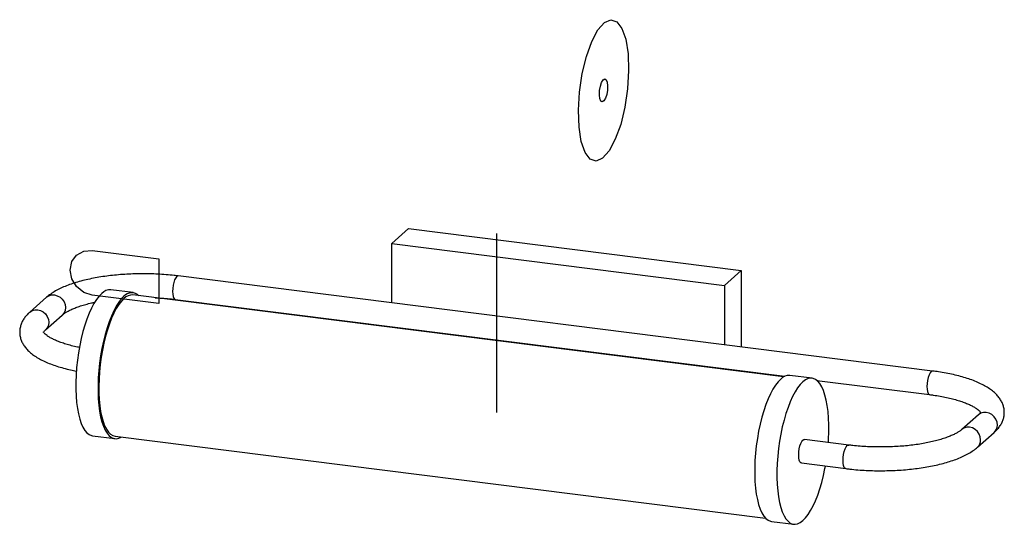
# Paper-space layout '_Dimétrica' of a CAD drawing. Header units: millimetres. Extents: x -149 to 266, y -54 to 159.
import ezdxf

# ---------------------------------------------------------------- set-up
doc = ezdxf.new("R2010")
doc.units = ezdxf.units.MM

psp = doc.layouts.new('_Dimétrica')

# ---------------------------------------------------------------- linework, layer by layer
at = {"color": 7, "linetype": 'Continuous', "lineweight": 25}
for p, q in [((15.2, 70.91), (8.13, 64.68)), ((15.2, 70.91), (155.51, 53.24)), ((8.13, 64.68), (148.44, 47)), ((8.13, 39.65), (8.13, 64.68)), ((236.16, 10.92), (-81.88, 50.99)), ((155.51, 53.24), (148.44, 47)), ((155.51, 53.24), (155.51, 21.08)), ((148.44, 47), (148.44, 21.97)), ((-137.37, 42.02), (-144.44, 35.79)), ((-100.89, 43.96), (-110.25, 45.13)), ((173.28, 8.41), (-101.02, 42.96)), ((-83.13, 41.07), (173.83, 8.69)), ((-137.83, 28.29), (-130.76, 34.52)), ((8.13, 29.21), (8.13, 29.57)), ((148.44, 11.89), (148.44, 11.54)), ((155.51, 11), (155.51, 10.64)), ((185.35, 7.89), (175.99, 9.07)), ((187.34, 6.99), (234.91, 1)), ((255.5, -7.48), (248.43, -13.71)), ((-118, -16.38), (-108.64, -17.56)), ((-108.52, -16.57), (165.78, -51.12)), ((255.04, -21.21), (262.12, -14.98)), ((200.8, -20.26), (182.1, -17.9)), ((180.85, -27.82), (199.55, -30.18)), ((168.24, -52.44), (177.6, -53.62))]:
    psp.add_line(p, q, dxfattribs=at)
at = {"color": 7, "linetype": 'Continuous'}
for p, q in [((52.38, -6.6), (52.38, 68.83)), ((-118.16, 61.73), (-90.09, 58.2)), ((-90.09, 58.2), (-90.09, 39.34)), ((-90.09, 39.34), (-118.16, 42.87))]:
    psp.add_line(p, q, dxfattribs=at)
at = {"color": 7, "linetype": 'Continuous', "flags": 128}
for points in [[(87.28, 128.47), (88.43, 136.2), (90.19, 143.45), (92.44, 149.73), (95.04, 154.6), (97.79, 157.74), (100.52, 158.93), (103.04, 158.09), (105.18, 155.28), (106.79, 150.69), (107.76, 144.62), (108.02, 137.51), (107.57, 129.82), (106.42, 122.09), (104.66, 114.84), (102.4, 108.57), (99.81, 103.69), (97.05, 100.55), (94.32, 99.36), (91.8, 100.2), (89.67, 103.02), (88.06, 107.61), (87.09, 113.67), (86.82, 120.79), (87.28, 128.47)], [(95.78, 129.04), (96.1, 130.89), (96.62, 132.47), (97.26, 133.55), (97.92, 133.96), (98.51, 133.64), (98.94, 132.63), (99.13, 131.09), (99.06, 129.26), (98.75, 127.41), (98.23, 125.82), (97.59, 124.74), (96.92, 124.33), (96.33, 124.66), (95.91, 125.67), (95.72, 127.2), (95.78, 129.04)], [(-118.16, 42.87), (-121.74, 44.04), (-124.77, 46.47), (-126.8, 49.78), (-127.51, 53.48), (-126.8, 57), (-124.77, 59.8), (-121.74, 61.46), (-118.16, 61.73)]]:
    psp.add_lwpolyline(points, dxfattribs=at)
at = {"color": 8, "linetype": 'Continuous', "lineweight": 25, "flags": 128}
for points in [[(-81.88, 50.99), (-82.05, 50.99), (-82.51, 50.74), (-82.96, 50.18), (-83.39, 49.33), (-83.76, 48.26), (-84.04, 47.04), (-84.21, 45.74), (-84.27, 44.47), (-84.21, 43.3), (-84.04, 42.32), (-83.76, 41.59), (-83.39, 41.17), (-83.13, 41.07)], [(-137.37, 42.02), (-136.4, 42.65), (-135.28, 42.98), (-134.07, 42.99), (-132.86, 42.67), (-131.73, 42.06), (-130.76, 41.19), (-130.02, 40.12), (-129.55, 38.92), (-129.39, 37.68), (-129.55, 36.48), (-130.02, 35.4), (-130.76, 34.52), (-130.76, 34.52)], [(-144.46, 35.77), (-144.44, 35.79), (-143.48, 36.41), (-142.35, 36.74), (-141.14, 36.75), (-139.93, 36.44), (-138.8, 35.82), (-137.83, 34.95), (-137.09, 33.88), (-136.62, 32.69), (-136.46, 31.45), (-136.62, 30.25), (-137.09, 29.17), (-137.81, 28.3)], [(236.16, 10.92), (235.99, 10.92), (235.53, 10.67), (235.08, 10.11), (234.65, 9.26), (234.28, 8.19), (234, 6.97), (233.83, 5.67), (233.77, 4.4), (233.83, 3.23), (234, 2.25), (234.28, 1.52), (234.65, 1.1), (234.91, 1)], [(263.49, -11.82), (263.33, -10.57), (262.86, -9.38), (262.12, -8.31), (261.15, -7.44), (260.02, -6.82), (258.81, -6.51), (257.6, -6.52), (256.47, -6.85), (255.5, -7.48)], [(256.41, -18.05), (256.26, -16.81), (255.79, -15.62), (255.04, -14.55), (254.08, -13.67), (252.95, -13.06), (251.74, -12.75), (250.53, -12.76), (249.4, -13.08), (248.44, -13.7)], [(198.41, -26.78), (198.47, -25.51), (198.65, -24.21), (198.93, -22.99), (199.29, -21.92), (199.72, -21.07), (200.18, -20.51), (200.64, -20.26), (200.8, -20.26)], [(199.55, -30.18), (199.29, -30.08), (198.93, -29.66), (198.65, -28.93), (198.47, -27.95), (198.41, -26.78)]]:
    psp.add_lwpolyline(points, dxfattribs=at)
at = {"color": 7, "linetype": 'Continuous', "lineweight": 25, "flags": 128}
for points in [[(-114.12, 43.6), (-115.23, 42.48), (-116.33, 41.06), (-117.4, 39.37), (-118.44, 37.42), (-119.44, 35.24), (-120.38, 32.84), (-121.26, 30.26), (-122.06, 27.51), (-122.79, 24.62), (-123.42, 21.63), (-123.96, 18.57), (-124.4, 15.46), (-124.73, 12.35), (-124.95, 9.25), (-125.07, 6.2), (-125.07, 3.24), (-124.95, 0.4), (-124.73, -2.31), (-124.4, -4.84), (-123.96, -7.17), (-123.42, -9.29), (-122.79, -11.16), (-122.06, -12.76), (-121.26, -14.09), (-120.38, -15.13), (-119.44, -15.87), (-118.44, -16.29), (-118, -16.38)], [(-104.77, 42.43), (-105.88, 41.3), (-106.97, 39.88), (-108.05, 38.19), (-109.09, 36.25), (-110.09, 34.06), (-111.03, 31.67), (-111.91, 29.08), (-112.71, 26.33), (-113.43, 23.45), (-114.07, 20.46), (-114.61, 17.39), (-115.04, 14.29), (-115.38, 11.17), (-115.6, 8.07), (-115.71, 5.03), (-115.71, 2.07), (-115.6, -0.78), (-115.38, -3.48), (-115.04, -6.02), (-114.61, -8.35), (-114.07, -10.46), (-113.43, -12.33), (-112.71, -13.94), (-111.91, -15.27), (-111.03, -16.31), (-110.09, -17.05), (-109.09, -17.47), (-108.05, -17.58), (-106.97, -17.38), (-105.93, -16.89)], [(-104.77, 41.48), (-105.86, 40.37), (-106.94, 38.97), (-107.99, 37.3), (-109.01, 35.37), (-109.99, 33.21), (-110.91, 30.83), (-111.77, 28.27), (-112.55, 25.55), (-113.25, 22.69), (-113.86, 19.74), (-114.37, 16.72), (-114.78, 13.66), (-115.09, 10.59), (-115.29, 7.55), (-115.37, 4.58), (-115.34, 1.69), (-115.2, -1.07), (-114.95, -3.69), (-114.59, -6.12), (-114.13, -8.35), (-113.57, -10.35), (-112.91, -12.1), (-112.17, -13.59), (-111.35, -14.78), (-110.46, -15.69), (-109.51, -16.28), (-108.52, -16.57)], [(172.12, 7.54), (171.01, 6.41), (169.91, 5), (168.84, 3.31), (167.79, 1.36), (166.8, -0.82), (165.86, -3.22), (164.98, -5.8), (164.17, -8.55), (163.45, -11.44), (162.81, -14.43), (162.28, -17.49), (161.84, -20.6), (161.51, -23.72), (161.28, -26.81), (161.17, -29.86), (161.17, -32.82), (161.28, -35.66), (161.51, -38.37), (161.84, -40.9), (162.28, -43.23), (162.81, -45.35), (163.45, -47.22), (164.17, -48.83), (164.98, -50.16), (165.86, -51.19), (166.8, -51.93), (167.79, -52.35), (168.24, -52.44)], [(181.47, 6.36), (180.36, 5.24), (179.26, 3.82), (178.19, 2.13), (177.15, 0.18), (176.15, -2), (175.21, -4.4), (174.33, -6.98), (173.53, -9.73), (172.8, -12.62), (172.17, -15.61), (171.63, -18.67), (171.19, -21.78), (170.86, -24.89), (170.64, -27.99), (170.52, -31.04), (170.52, -34), (170.64, -36.84), (170.86, -39.55), (171.19, -42.08), (171.63, -44.41), (172.17, -46.53), (172.8, -48.4), (173.53, -50.01), (174.33, -51.34), (175.21, -52.37), (176.15, -53.11), (177.15, -53.53), (178.19, -53.64), (179.26, -53.44), (180.36, -52.92), (181.47, -52.09), (182.58, -50.96), (183.68, -49.55), (184.75, -47.86), (185.79, -45.91), (186.79, -43.73), (187.73, -41.33), (188.61, -38.74), (189.41, -35.99), (190.14, -33.11), (190.77, -30.12), (190.96, -29.1)], [(192.21, -19.18), (192.3, -17.73), (192.42, -14.69), (192.42, -11.73), (192.3, -8.88), (192.08, -6.18), (191.75, -3.65), (191.31, -1.31), (190.77, 0.8), (190.14, 2.67), (189.41, 4.28), (188.61, 5.61), (187.73, 6.65), (186.79, 7.38), (185.79, 7.81), (184.75, 7.92), (183.68, 7.71), (182.58, 7.19), (181.47, 6.36)], [(179.7, -24.42), (179.76, -23.15), (179.94, -21.86), (180.22, -20.63), (180.59, -19.56), (181.01, -18.71), (181.47, -18.15), (181.93, -17.91), (182.1, -17.9)], [(180.85, -27.82), (180.59, -27.73), (180.22, -27.3), (179.94, -26.57), (179.76, -25.59), (179.7, -24.42)]]:
    psp.add_lwpolyline(points, dxfattribs=at)
at = {"color": 7, "linetype": 'Continuous', "lineweight": 25}
for centre, radius, start, end in [((-110.54, 40.2), 4.94, 86.61, 136.4764), ((-101.5, 39.6), 4.32, 44.7581, 139.08), ((-101.3, 38.2), 4.77, 86.535, 136.5514), ((175.7, 4.14), 4.94, 86.61, 136.4764)]:
    psp.add_arc(centre, radius, start, end, dxfattribs=at)
at = {"color": 8, "linetype": 'Continuous', "lineweight": 25}
for centre, start, end in [((259.32, -11.89), 312.1483, 0.9874), ((252.25, -18.12), 312.1751, 0.987)]:
    psp.add_arc(centre, 4.17, start, end, dxfattribs=at)
at = {"color": 7, "linetype": 'Continuous', "lineweight": 25}
for points, knots in [([(-81.88, 50.99), (-82.46, 51.06), (-84.16, 51.27), (-87.02, 51.53), (-90.48, 51.75), (-93.97, 51.88), (-97.48, 51.9), (-100.99, 51.83), (-104.46, 51.66), (-107.89, 51.39), (-111.25, 51.03), (-114.52, 50.57), (-117.69, 50.02), (-120.74, 49.37), (-123.64, 48.63), (-126.4, 47.79), (-129, 46.86), (-131.42, 45.82), (-133.66, 44.67), (-135.67, 43.42), (-136.82, 42.48), (-137.37, 42.02)], [0, 0, 0, 0, 0.027986, 0.081202, 0.134319, 0.187357, 0.240354, 0.293345, 0.346355, 0.399417, 0.452567, 0.505848, 0.55931, 0.613012, 0.667032, 0.721465, 0.776432, 0.832077, 0.888546, 0.945903, 1, 1, 1, 1]), ([(-91.55, 41.77), (-91.4, 41.77), (-90.17, 41.73), (-87.91, 41.56), (-85.26, 41.33), (-83.69, 41.14), (-83.13, 41.07)], [0, 0, 0, 0, 0.052959, 0.423805, 0.794053, 1, 1, 1, 1]), ([(-130.76, 34.52), (-130.62, 34.64), (-130.26, 34.95), (-129.45, 35.52), (-128.25, 36.21), (-126.79, 36.93), (-125.07, 37.65), (-123.1, 38.35), (-120.88, 39.01), (-118.84, 39.54), (-117.48, 39.82), (-116.99, 39.92)], [0, 0, 0, 0, 0.067756, 0.183906, 0.301891, 0.422495, 0.545644, 0.67105, 0.798359, 0.927225, 1, 1, 1, 1]), ([(-144.44, 35.79), (-144.73, 35.52), (-145.48, 34.83), (-146.51, 33.64), (-147.46, 32.2), (-148.15, 30.71), (-148.59, 29.13), (-148.77, 27.49), (-148.65, 25.83), (-148.25, 24.23), (-147.61, 22.72), (-146.72, 21.29), (-145.58, 19.9), (-144.17, 18.57), (-142.46, 17.28), (-140.47, 16.06), (-138.21, 14.93), (-135.73, 13.89), (-133.08, 12.96), (-130.26, 12.13), (-127.51, 11.44), (-125.64, 11.07), (-124.81, 10.9)], [0, 0, 0, 0, 0.0315524, 0.0824769, 0.1297056, 0.1741331, 0.2167544, 0.2622287, 0.3063473, 0.3500682, 0.3943619, 0.4404005, 0.4893012, 0.5419291, 0.5984234, 0.6577643, 0.7182336, 0.7782864, 0.8376051, 0.8962145, 0.9542358, 1, 1, 1, 1]), ([(-123.54, 20.85), (-123.82, 20.9), (-125.01, 21.13), (-126.93, 21.6), (-129.27, 22.25), (-131.38, 22.95), (-133.25, 23.68), (-134.85, 24.42), (-136.18, 25.15), (-137.22, 25.84), (-137.97, 26.46), (-138.45, 26.96), (-138.68, 27.31), (-138.74, 27.46), (-138.72, 27.4), (-138.72, 27.21), (-138.75, 27.2), (-138.63, 27.42), (-138.35, 27.8), (-137.99, 28.13), (-137.83, 28.29)], [0, 0, 0, 0, 0.018915, 0.0802056, 0.141031, 0.2012703, 0.26078, 0.3193979, 0.3769572, 0.4333235, 0.4884708, 0.5426254, 0.5965301, 0.6512437, 0.7098989, 0.7817844, 0.8458764, 0.8989389, 0.9552163, 1, 1, 1, 1]), ([(262.12, -14.98), (262.4, -14.71), (263.15, -14.02), (264.18, -12.83), (265.13, -11.39), (265.82, -9.9), (266.27, -8.32), (266.44, -6.68), (266.32, -5.02), (265.93, -3.43), (265.28, -1.91), (264.39, -0.48), (263.25, 0.91), (261.84, 2.24), (260.14, 3.53), (258.14, 4.75), (255.88, 5.88), (253.4, 6.92), (250.75, 7.85), (247.93, 8.68), (244.97, 9.42), (241.88, 10.05), (238.93, 10.55), (236.99, 10.81), (236.16, 10.92)], [0, 0, 0, 0, 0.028371, 0.074162, 0.116629, 0.156578, 0.194902, 0.235792, 0.275462, 0.314775, 0.354604, 0.396001, 0.439971, 0.487293, 0.538092, 0.59145, 0.645823, 0.699822, 0.75316, 0.805861, 0.858033, 0.909789, 0.961226, 1, 1, 1, 1]), ([(234.91, 1), (235.43, 0.93), (236.94, 0.73), (239.35, 0.34), (242.07, -0.19), (244.61, -0.79), (246.94, -1.44), (249.06, -2.14), (250.92, -2.87), (252.53, -3.61), (253.85, -4.34), (254.89, -5.03), (255.64, -5.65), (256.12, -6.15), (256.36, -6.5), (256.42, -6.65), (256.39, -6.59), (256.4, -6.4), (256.42, -6.39), (256.3, -6.61), (256.02, -6.99), (255.66, -7.33), (255.5, -7.48)], [0, 0, 0, 0, 0.02874, 0.083171, 0.137381, 0.191271, 0.244752, 0.297717, 0.350041, 0.401581, 0.45219, 0.50175, 0.550238, 0.597854, 0.645249, 0.693356, 0.744929, 0.808134, 0.864487, 0.911142, 0.960624, 1, 1, 1, 1]), ([(248.43, -13.71), (248.3, -13.83), (247.93, -14.14), (247.12, -14.71), (245.93, -15.4), (244.46, -16.12), (242.74, -16.84), (240.77, -17.54), (238.56, -18.2), (236.14, -18.82), (233.53, -19.37), (230.75, -19.86), (227.82, -20.28), (224.78, -20.61), (221.65, -20.86), (218.46, -21.02), (215.22, -21.09), (211.98, -21.07), (208.76, -20.96), (205.58, -20.76), (202.93, -20.52), (201.36, -20.33), (200.8, -20.26)], [0, 0, 0, 0, 0.027546, 0.074766, 0.122732, 0.171764, 0.221829, 0.272812, 0.32457, 0.376959, 0.429856, 0.483153, 0.536761, 0.590606, 0.644628, 0.698775, 0.753003, 0.807271, 0.861538, 0.915758, 0.96989, 1, 1, 1, 1]), ([(199.55, -30.18), (200.14, -30.25), (201.83, -30.46), (204.69, -30.72), (208.15, -30.95), (211.64, -31.07), (215.15, -31.09), (218.66, -31.02), (222.13, -30.85), (225.56, -30.58), (228.92, -30.22), (232.19, -29.76), (235.36, -29.21), (238.41, -28.56), (241.32, -27.82), (244.07, -26.98), (246.67, -26.05), (249.09, -25.01), (251.33, -23.86), (253.34, -22.61), (254.49, -21.67), (255.04, -21.21)], [0, 0, 0, 0, 0.027986, 0.081202, 0.134319, 0.187357, 0.240354, 0.293345, 0.346355, 0.399417, 0.452567, 0.505848, 0.55931, 0.613012, 0.667032, 0.721465, 0.776432, 0.832077, 0.888546, 0.945903, 1, 1, 1, 1])]:
    psp.add_open_spline(points, degree=3, knots=knots, dxfattribs=at)

doc.saveas('drawing.dxf')
